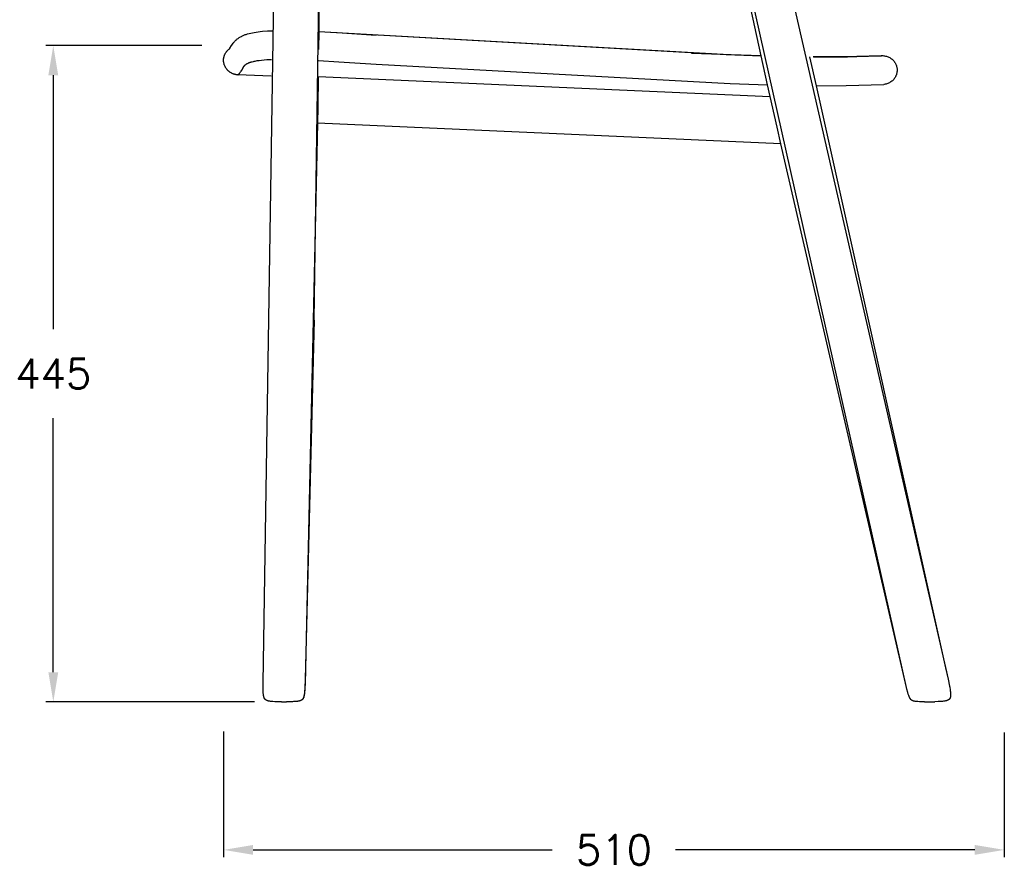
# Model space of a CAD drawing. Extents: x 27336 to 31322, y 10402 to 12001.
# Tile 6 of 12: x 28292 to 28957, y 10402 to 10976. Entities that reach past the tile are written whole.
import ezdxf

# ---------------------------------------------------------------- set-up
doc = ezdxf.new("R2010")
doc.units = 0
doc.header["$LTSCALE"] = 0.5
doc.layers.get('DEFPOINTS').update_dxf_attribs({"linetype": 'CONTINUOUS'})
doc.layers.add('Visible Lines', color=7, linetype='CONTINUOUS', true_color=0x000000)
doc.styles.get("Standard").update_dxf_attribs({"font": 'txt.shx', "bigfont": 'bigfont.shx'})
doc.dimstyles.new('STANDARD_ACAD', dxfattribs={"dimtxt": 0.18, "dimasz": 0.18, "dimexe": 0.18, "dimexo": 0.0625, "dimgap": 0.09, "dimtad": 0, "dimtih": 1, "dimtoh": 1, "dimdec": 4, "dimzin": 0, "dimdsep": 46, "dimtxsty": 'Standard', "dimcen": 0.09, "dimadec": 0, "dimazin": 0, "dimtfac": 1, "dimtdec": 4, "dimtofl": 0, "dimtmove": 0, "dimatfit": 3, "dimfxl": 1, "dimtolj": 1, "dimtzin": 0, "dimarcsym": 0})

# ---------------------------------------------------------------- blocks, each defined once
blk = doc.blocks.new('*D357')
at = {"layer": 'DEFPOINTS', "color": 0, "transparency": 16777216}
for p in [(28314.39, 10958.68), (28434.85, 10958.68), (28470.37, 10515.26)]:
    blk.add_point(p, dxfattribs=at)
at = {"layer": 'Visible Lines', "color": 0, "lineweight": -2, "transparency": 16777216}
for p, q in [((28414.85, 10958.68), (28309.39, 10958.68)), ((28314.39, 10938.68), (28314.39, 10766.97)), ((28314.39, 10535.26), (28314.39, 10706.97)), ((28450.37, 10515.26), (28309.39, 10515.26))]:
    blk.add_line(p, q, dxfattribs=at)
at = {"layer": 'Visible Lines', "color": 0, "transparency": 16777216}
for points in [[(28311.06, 10938.68), (28317.73, 10938.68), (28314.39, 10958.68)], [(28311.06, 10535.26), (28317.73, 10535.26), (28314.39, 10515.26)]]:
    blk.add_solid(points, dxfattribs=at)
at = {"layer": 'Visible Lines', "color": 0, "transparency": 16777216, "insert": (28314.39, 10736.97), "char_height": 20, "attachment_point": 5}
blk.add_mtext('\\A1;445', dxfattribs=at)
blk = doc.blocks.new('*D354')
at = {"layer": 'DEFPOINTS', "color": 0, "transparency": 16777216}
for p in [(28429.49, 10515.26), (28957.26, 10514.56), (28957.26, 10415.17)]:
    blk.add_point(p, dxfattribs=at)
at = {"layer": 'Visible Lines', "color": 0, "lineweight": -2, "transparency": 16777216}
for p, q in [((28429.49, 10495.26), (28429.49, 10410.17)), ((28957.26, 10494.56), (28957.26, 10410.17)), ((28449.49, 10415.17), (28651.71, 10415.17)), ((28937.26, 10415.17), (28735.04, 10415.17))]:
    blk.add_line(p, q, dxfattribs=at)
at = {"layer": 'Visible Lines', "color": 0, "transparency": 16777216}
for points in [[(28449.49, 10418.5), (28449.49, 10411.84), (28429.49, 10415.17)], [(28937.26, 10418.5), (28937.26, 10411.84), (28957.26, 10415.17)]]:
    blk.add_solid(points, dxfattribs=at)
at = {"layer": 'Visible Lines', "color": 0, "transparency": 16777216, "insert": (28693.37, 10415.17), "char_height": 20, "attachment_point": 5}
blk.add_mtext('\\A1;510', dxfattribs=at)

msp = doc.modelspace()

# ---------------------------------------------------------------- linework, layer by layer
at = {"layer": 'Visible Lines', "color": 0}
for p, q in [((28792.88, 10951.86), (28739.11, 11202.86)), ((28891.19, 10524.89), (28739.11, 11202.86)), ((28764.24, 11207.74), (28919.27, 10530.44)), ((28494.37, 11056.68), (28493.8, 10968.13)), ((28456.17, 10527.88), (28464.14, 11033.72)), ((28490.77, 10773.14), (28494.12, 11005.74)), ((28459.19, 10968.65), (28461.04, 10968.74)), ((28461.04, 10968.74), (28461.07, 10968.74)), ((28461.07, 10968.74), (28462.35, 10968.72)), ((28437.15, 10961.75), (28437.45, 10962.06)), ((28437.45, 10962.06), (28437.77, 10962.37)), ((28437.77, 10962.37), (28437.9, 10962.49)), ((28437.9, 10962.49), (28438.19, 10962.75)), ((28438.19, 10962.75), (28438.49, 10963)), ((28438.49, 10963), (28438.72, 10963.19)), ((28438.72, 10963.19), (28438.98, 10963.39)), ((28438.98, 10963.39), (28439.25, 10963.59)), ((28439.25, 10963.59), (28439.55, 10963.8)), ((28439.55, 10963.8), (28439.81, 10963.97)), ((28439.81, 10963.97), (28440.08, 10964.14)), ((28440.08, 10964.14), (28440.48, 10964.38)), ((28440.48, 10964.38), (28440.94, 10964.65)), ((28440.94, 10964.65), (28441.52, 10964.96)), ((28441.52, 10964.96), (28441.83, 10965.11)), ((28441.83, 10965.11), (28442.28, 10965.32)), ((28442.28, 10965.32), (28442.76, 10965.53)), ((28442.76, 10965.53), (28443.23, 10965.73)), ((28443.23, 10965.73), (28443.71, 10965.92)), ((28443.71, 10965.92), (28444.2, 10966.1)), ((28444.2, 10966.1), (28444.7, 10966.27)), ((28444.7, 10966.27), (28445.69, 10966.59)), ((28445.69, 10966.59), (28446.73, 10966.88)), ((28446.73, 10966.88), (28447.83, 10967.16)), ((28447.83, 10967.16), (28448.99, 10967.42)), ((28448.99, 10967.42), (28450.22, 10967.65)), ((28450.22, 10967.65), (28451.51, 10967.87)), ((28451.51, 10967.87), (28452.87, 10968.07)), ((28452.87, 10968.07), (28454.31, 10968.25)), ((28454.31, 10968.25), (28455.85, 10968.4)), ((28455.85, 10968.4), (28459.19, 10968.65)), ((28493.8, 10968.13), (28493.67, 10956.14)), ((28493.8, 10968.13), (28769.19, 10952.64)), ((28493.8, 10968.13), (28775.39, 10952.42)), ((28532.56, 10965.59), (28506.23, 10967.35)), ((28432.06, 10955.31), (28432.18, 10955.43)), ((28432.18, 10955.43), (28432.3, 10955.56)), ((28432.3, 10955.56), (28432.42, 10955.68)), ((28432.42, 10955.68), (28432.54, 10955.79)), ((28432.54, 10955.79), (28432.67, 10955.91)), ((28432.67, 10955.91), (28432.8, 10956.03)), ((28432.8, 10956.03), (28432.93, 10956.14)), ((28432.93, 10956.14), (28433.06, 10956.24)), ((28433.06, 10956.24), (28433.19, 10956.35)), ((28433.19, 10956.35), (28433.32, 10956.44)), ((28433.32, 10956.44), (28433.56, 10956.62)), ((28433.56, 10956.62), (28433.62, 10956.66)), ((28433.62, 10956.66), (28433.75, 10956.86)), ((28433.75, 10956.86), (28433.84, 10956.99)), ((28433.84, 10956.99), (28434.85, 10958.68)), ((28434.85, 10958.68), (28435.05, 10959.01)), ((28435.05, 10959.01), (28435.53, 10959.72)), ((28435.53, 10959.72), (28435.94, 10960.3)), ((28435.94, 10960.3), (28436.12, 10960.53)), ((28436.12, 10960.53), (28436.45, 10960.95)), ((28436.45, 10960.95), (28436.57, 10961.09)), ((28436.57, 10961.09), (28436.83, 10961.4)), ((28436.83, 10961.4), (28437.15, 10961.75)), ((28429.49, 10948.96), (28429.5, 10949.13)), ((28429.49, 10948.79), (28429.49, 10948.96)), ((28429.49, 10948.62), (28429.49, 10948.79)), ((28429.5, 10949.3), (28429.51, 10949.47)), ((28429.5, 10949.13), (28429.5, 10949.3)), ((28429.51, 10949.47), (28429.53, 10949.64)), ((28429.53, 10949.64), (28429.54, 10949.81)), ((28429.54, 10949.81), (28429.56, 10949.98)), ((28429.56, 10949.98), (28429.59, 10950.15)), ((28429.59, 10950.15), (28429.61, 10950.32)), ((28429.61, 10950.32), (28429.64, 10950.49)), ((28429.64, 10950.49), (28429.67, 10950.65)), ((28429.67, 10950.65), (28429.71, 10950.82)), ((28429.71, 10950.82), (28429.75, 10950.98)), ((28429.75, 10950.98), (28429.79, 10951.15)), ((28429.79, 10951.15), (28429.83, 10951.31)), ((28429.83, 10951.31), (28429.88, 10951.48)), ((28429.88, 10951.48), (28429.93, 10951.64)), ((28429.93, 10951.64), (28429.98, 10951.8)), ((28429.98, 10951.8), (28430.04, 10951.96)), ((28430.04, 10951.96), (28430.1, 10952.13)), ((28430.1, 10952.13), (28430.16, 10952.28)), ((28430.16, 10952.28), (28430.23, 10952.44)), ((28430.23, 10952.44), (28430.36, 10952.76)), ((28430.36, 10952.76), (28430.51, 10953.06)), ((28430.51, 10953.06), (28430.67, 10953.37)), ((28430.67, 10953.37), (28430.84, 10953.66)), ((28430.84, 10953.66), (28431.02, 10953.95)), ((28431.02, 10953.95), (28431.21, 10954.24)), ((28431.21, 10954.24), (28431.3, 10954.38)), ((28431.3, 10954.38), (28431.41, 10954.52)), ((28431.41, 10954.52), (28431.51, 10954.65)), ((28431.51, 10954.65), (28431.61, 10954.79)), ((28431.61, 10954.79), (28431.72, 10954.92)), ((28431.72, 10954.92), (28431.83, 10955.05)), ((28431.83, 10955.05), (28431.94, 10955.18)), ((28431.94, 10955.18), (28432.06, 10955.31)), ((28452.22, 10948.53), (28453.65, 10948.74)), ((28453.65, 10948.74), (28455.2, 10948.92)), ((28455.2, 10948.92), (28456.86, 10949.08)), ((28456.86, 10949.08), (28458.64, 10949.21)), ((28458.64, 10949.21), (28461.88, 10949.39)), ((28792.88, 10951.86), (28745.88, 10953.48)), ((28769.19, 10952.64), (28792.88, 10951.86)), ((28775.39, 10952.42), (28792.88, 10951.86)), ((28797.23, 10932.24), (28792.88, 10951.86)), ((28825.53, 10951.14), (28830.04, 10931.6)), ((28849.49, 10951.14), (28827.97, 10951.11)), ((28828.22, 10951.11), (28851.24, 10951.16)), ((28828.22, 10951.11), (28849.71, 10951.14)), ((28874.09, 10951.89), (28849.49, 10951.14)), ((28849.71, 10951.14), (28849.49, 10951.14)), ((28849.71, 10951.14), (28873.42, 10951.87)), ((28851.24, 10951.16), (28874.24, 10951.91)), ((28873.42, 10951.87), (28873.63, 10951.88)), ((28873.63, 10951.88), (28873.81, 10951.89)), ((28873.81, 10951.89), (28873.96, 10951.89)), ((28873.96, 10951.89), (28874.09, 10951.9)), ((28874.24, 10951.91), (28874.09, 10951.9)), ((28874.09, 10951.9), (28874.2, 10951.9)), ((28874.09, 10951.89), (28874.09, 10951.89)), ((28874.2, 10951.9), (28874.29, 10951.91)), ((28874.29, 10951.91), (28874.37, 10951.91)), ((28874.37, 10951.91), (28874.54, 10951.92)), ((28874.54, 10951.92), (28874.62, 10951.92)), ((28874.62, 10951.92), (28875.14, 10951.91)), ((28875.14, 10951.91), (28875.75, 10951.87)), ((28875.75, 10951.87), (28876.35, 10951.79)), ((28876.35, 10951.79), (28876.95, 10951.67)), ((28876.95, 10951.67), (28877.55, 10951.52)), ((28877.55, 10951.52), (28878.13, 10951.33)), ((28878.13, 10951.33), (28878.71, 10951.11)), ((28878.71, 10951.11), (28879.27, 10950.85)), ((28879.27, 10950.85), (28879.81, 10950.56)), ((28879.81, 10950.56), (28880.34, 10950.24)), ((28880.34, 10950.24), (28880.85, 10949.88)), ((28880.85, 10949.88), (28881.11, 10949.69)), ((28881.11, 10949.69), (28881.36, 10949.48)), ((28881.36, 10949.48), (28881.61, 10949.26)), ((28881.61, 10949.26), (28881.85, 10949.04)), ((28881.85, 10949.04), (28882.09, 10948.81)), ((28882.09, 10948.81), (28882.31, 10948.56)), ((28429.5, 10948.45), (28429.49, 10948.62)), ((28429.51, 10948.28), (28429.5, 10948.45)), ((28429.52, 10948.11), (28429.51, 10948.28)), ((28429.54, 10947.94), (28429.52, 10948.11)), ((28429.56, 10947.77), (28429.54, 10947.94)), ((28429.58, 10947.6), (28429.56, 10947.77)), ((28429.6, 10947.43), (28429.58, 10947.6)), ((28429.63, 10947.27), (28429.6, 10947.43)), ((28429.66, 10947.1), (28429.63, 10947.27)), ((28429.69, 10946.93), (28429.66, 10947.1)), ((28429.73, 10946.76), (28429.69, 10946.93)), ((28429.81, 10946.43), (28429.73, 10946.76)), ((28429.91, 10946.1), (28429.81, 10946.43)), ((28430.01, 10945.77), (28429.91, 10946.1)), ((28430.13, 10945.45), (28430.01, 10945.77)), ((28430.25, 10945.13), (28430.13, 10945.45)), ((28430.39, 10944.81), (28430.25, 10945.13)), ((28430.54, 10944.5), (28430.39, 10944.81)), ((28430.7, 10944.2), (28430.54, 10944.5)), ((28430.87, 10943.9), (28430.7, 10944.2)), ((28431.04, 10943.6), (28430.87, 10943.9)), ((28431.23, 10943.32), (28431.04, 10943.6)), ((28431.43, 10943.03), (28431.23, 10943.32)), ((28431.64, 10942.76), (28431.43, 10943.03)), ((28431.86, 10942.49), (28431.64, 10942.76)), ((28431.97, 10942.36), (28431.86, 10942.49)), ((28432.08, 10942.24), (28431.97, 10942.36)), ((28432.2, 10942.11), (28432.08, 10942.24)), ((28432.32, 10941.99), (28432.2, 10942.11)), ((28441.32, 10941.54), (28441.75, 10942.22)), ((28441.75, 10942.22), (28442.67, 10943.77)), ((28442.67, 10943.77), (28442.84, 10944.06)), ((28442.84, 10944.06), (28443.02, 10944.34)), ((28443.02, 10944.34), (28443.11, 10944.47)), ((28443.11, 10944.47), (28443.2, 10944.6)), ((28443.2, 10944.6), (28443.29, 10944.73)), ((28443.29, 10944.73), (28443.39, 10944.85)), ((28443.39, 10944.85), (28443.48, 10944.98)), ((28443.48, 10944.98), (28443.58, 10945.09)), ((28443.58, 10945.09), (28443.68, 10945.21)), ((28443.68, 10945.21), (28443.78, 10945.32)), ((28443.78, 10945.32), (28443.88, 10945.42)), ((28443.88, 10945.42), (28443.98, 10945.52)), ((28443.98, 10945.52), (28444.09, 10945.62)), ((28444.09, 10945.62), (28444.21, 10945.72)), ((28444.21, 10945.72), (28444.29, 10945.78)), ((28444.29, 10945.78), (28444.38, 10945.86)), ((28444.38, 10945.86), (28444.48, 10945.93)), ((28444.48, 10945.93), (28444.58, 10946)), ((28444.58, 10946), (28444.78, 10946.15)), ((28444.78, 10946.15), (28445.01, 10946.29)), ((28445.01, 10946.29), (28445.24, 10946.43)), ((28445.24, 10946.43), (28445.48, 10946.57)), ((28445.48, 10946.57), (28445.74, 10946.7)), ((28445.74, 10946.7), (28446.01, 10946.83)), ((28446.01, 10946.83), (28446.29, 10946.96)), ((28446.29, 10946.96), (28446.59, 10947.09)), ((28446.59, 10947.09), (28446.89, 10947.21)), ((28446.89, 10947.21), (28447.21, 10947.33)), ((28447.21, 10947.33), (28447.54, 10947.44)), ((28447.54, 10947.44), (28447.89, 10947.55)), ((28447.89, 10947.55), (28448.24, 10947.66)), ((28448.24, 10947.66), (28448.87, 10947.84)), ((28448.87, 10947.84), (28449.7, 10948.04)), ((28449.7, 10948.04), (28450.28, 10948.17)), ((28450.28, 10948.17), (28450.9, 10948.3)), ((28450.9, 10948.3), (28452.22, 10948.53)), ((28493.59, 10948.67), (28507.51, 10947.84)), ((28507.51, 10947.84), (28532.74, 10946.13)), ((28532.74, 10946.13), (28771.87, 10933.04)), ((28882.31, 10948.56), (28882.53, 10948.32)), ((28882.53, 10948.32), (28882.73, 10948.06)), ((28882.73, 10948.06), (28882.93, 10947.8)), ((28882.93, 10947.8), (28883.12, 10947.53)), ((28883.12, 10947.53), (28883.3, 10947.26)), ((28883.3, 10947.26), (28883.47, 10946.97)), ((28883.47, 10946.97), (28883.64, 10946.69)), ((28883.64, 10946.69), (28883.79, 10946.39)), ((28883.79, 10946.39), (28883.93, 10946.1)), ((28883.93, 10946.1), (28884.06, 10945.8)), ((28884.06, 10945.8), (28884.18, 10945.49)), ((28884.18, 10945.49), (28884.29, 10945.18)), ((28884.29, 10945.18), (28884.39, 10944.87)), ((28884.39, 10944.87), (28884.48, 10944.55)), ((28884.48, 10944.55), (28884.55, 10944.23)), ((28884.55, 10944.23), (28884.62, 10943.91)), ((28884.62, 10943.91), (28884.68, 10943.58)), ((28884.68, 10943.58), (28884.72, 10943.26)), ((28884.72, 10943.26), (28884.75, 10942.93)), ((28884.75, 10942.93), (28884.77, 10942.6)), ((28884.77, 10942.6), (28884.78, 10942.27)), ((28884.78, 10942.27), (28884.78, 10941.94)), ((28432.44, 10941.86), (28432.32, 10941.99)), ((28432.56, 10941.74), (28432.44, 10941.86)), ((28432.79, 10941.53), (28432.56, 10941.74)), ((28433.03, 10941.33), (28432.79, 10941.53)), ((28433.27, 10941.13), (28433.03, 10941.33)), ((28433.52, 10940.94), (28433.27, 10941.13)), ((28433.77, 10940.76), (28433.52, 10940.94)), ((28434.03, 10940.59), (28433.77, 10940.76)), ((28434.29, 10940.42), (28434.03, 10940.59)), ((28434.56, 10940.27), (28434.29, 10940.42)), ((28434.84, 10940.12), (28434.56, 10940.27)), ((28435.11, 10939.98), (28434.84, 10940.12)), ((28435.4, 10939.85), (28435.11, 10939.98)), ((28435.68, 10939.73), (28435.4, 10939.85)), ((28435.97, 10939.61), (28435.68, 10939.73)), ((28436.26, 10939.51), (28435.97, 10939.61)), ((28436.55, 10939.41), (28436.26, 10939.51)), ((28436.85, 10939.32), (28436.55, 10939.41)), ((28437.15, 10939.24), (28436.85, 10939.32)), ((28437.45, 10939.17), (28437.15, 10939.24)), ((28437.75, 10939.11), (28437.45, 10939.17)), ((28438.05, 10939.06), (28437.75, 10939.11)), ((28438.35, 10939.02), (28438.05, 10939.06)), ((28438.65, 10938.99), (28438.35, 10939.02)), ((28438.88, 10938.97), (28438.65, 10938.99)), ((28439.11, 10938.96), (28438.88, 10938.97)), ((28439.11, 10938.96), (28439.11, 10938.96)), ((28439.11, 10938.96), (28439.11, 10938.96)), ((28439.11, 10938.96), (28439.11, 10938.96)), ((28439.11, 10938.96), (28439.11, 10938.96)), ((28439.11, 10938.96), (28439.11, 10938.96)), ((28439.11, 10938.96), (28439.11, 10938.96)), ((28439.11, 10938.96), (28439.11, 10938.96)), ((28439.11, 10938.96), (28439.11, 10938.96)), ((28439.11, 10938.96), (28439.11, 10938.96)), ((28439.11, 10938.96), (28439.11, 10938.96)), ((28439.11, 10938.96), (28439.11, 10938.96)), ((28439.11, 10938.96), (28439.12, 10938.96)), ((28461.62, 10937.98), (28439.11, 10938.96)), ((28439.11, 10938.96), (28439.11, 10938.96)), ((28439.12, 10938.96), (28439.15, 10938.98)), ((28439.15, 10938.98), (28439.17, 10938.99)), ((28439.17, 10938.99), (28439.21, 10939.02)), ((28439.21, 10939.02), (28439.25, 10939.04)), ((28439.25, 10939.04), (28439.3, 10939.08)), ((28439.3, 10939.08), (28439.35, 10939.11)), ((28439.35, 10939.11), (28439.41, 10939.16)), ((28439.41, 10939.16), (28439.47, 10939.21)), ((28439.47, 10939.21), (28439.55, 10939.28)), ((28439.55, 10939.28), (28439.61, 10939.32)), ((28439.61, 10939.32), (28439.68, 10939.39)), ((28439.68, 10939.39), (28439.76, 10939.47)), ((28439.76, 10939.47), (28439.84, 10939.55)), ((28439.84, 10939.55), (28439.92, 10939.63)), ((28439.92, 10939.63), (28440, 10939.73)), ((28440, 10939.73), (28440.17, 10939.92)), ((28440.17, 10939.92), (28440.35, 10940.14)), ((28440.35, 10940.14), (28440.53, 10940.38)), ((28440.53, 10940.38), (28440.72, 10940.64)), ((28440.72, 10940.64), (28440.91, 10940.92)), ((28440.91, 10940.92), (28441.32, 10941.54)), ((28493.47, 10937.76), (28493.21, 10917.25)), ((28493.47, 10937.76), (28799.01, 10924.25)), ((28882.06, 10935.42), (28881.61, 10935)), ((28882.28, 10935.66), (28882.06, 10935.42)), ((28882.5, 10935.91), (28882.28, 10935.66)), ((28882.71, 10936.16), (28882.5, 10935.91)), ((28882.91, 10936.42), (28882.71, 10936.16)), ((28883.1, 10936.69), (28882.91, 10936.42)), ((28883.28, 10936.97), (28883.1, 10936.69)), ((28883.45, 10937.25), (28883.28, 10936.97)), ((28883.62, 10937.53), (28883.45, 10937.25)), ((28883.77, 10937.82), (28883.62, 10937.53)), ((28883.91, 10938.12), (28883.77, 10937.82)), ((28884.04, 10938.42), (28883.91, 10938.12)), ((28884.16, 10938.73), (28884.04, 10938.42)), ((28884.28, 10939.04), (28884.16, 10938.73)), ((28884.38, 10939.35), (28884.28, 10939.04)), ((28884.47, 10939.67), (28884.38, 10939.35)), ((28884.54, 10939.99), (28884.47, 10939.67)), ((28884.61, 10940.31), (28884.54, 10939.99)), ((28884.67, 10940.63), (28884.61, 10940.31)), ((28884.71, 10940.96), (28884.67, 10940.63)), ((28884.75, 10941.29), (28884.71, 10940.96)), ((28884.77, 10941.61), (28884.75, 10941.29)), ((28884.78, 10941.94), (28884.77, 10941.61)), ((28771.87, 10933.04), (28797.23, 10932.24)), ((28796.54, 10935.37), (28796.54, 10935.37)), ((28797.23, 10932.24), (28797.23, 10932.24)), ((28803.63, 10903.53), (28797.23, 10932.24)), ((28830.04, 10931.6), (28850.29, 10931.65)), ((28830.04, 10931.6), (28833.55, 10916.38)), ((28850.29, 10931.65), (28875.73, 10932.44)), ((28876.13, 10932.49), (28875.72, 10932.45)), ((28875.73, 10932.44), (28875.72, 10932.44)), ((28875.72, 10932.44), (28875.72, 10932.44)), ((28876.73, 10932.59), (28876.13, 10932.49)), ((28877.32, 10932.72), (28876.73, 10932.59)), ((28877.91, 10932.89), (28877.32, 10932.72)), ((28878.48, 10933.09), (28877.91, 10932.89)), ((28879.05, 10933.33), (28878.48, 10933.09)), ((28879.6, 10933.6), (28879.05, 10933.33)), ((28880.14, 10933.9), (28879.6, 10933.6)), ((28880.65, 10934.23), (28880.14, 10933.9)), ((28881.15, 10934.6), (28880.65, 10934.23)), ((28881.61, 10935), (28881.15, 10934.6)), ((28493.21, 10917.25), (28493.06, 10906.25)), ((28833.55, 10916.38), (28917.61, 10538.17)), ((28493.06, 10906.25), (28484.58, 10527.44)), ((28806.12, 10892.41), (28493.06, 10906.25)), ((28803.63, 10903.53), (28803.63, 10903.53)), ((28806.12, 10892.41), (28803.63, 10903.53)), ((28891.19, 10524.89), (28806.12, 10892.41)), ((28490.77, 10773.11), (28484.67, 10530.61)), ((28490.77, 10773.11), (28490.77, 10773.14)), ((28917.61, 10538.15), (28919.27, 10530.43)), ((28919.27, 10530.44), (28920.22, 10525.76)), ((28456.23, 10527.87), (28456.17, 10527.88)), ((28456.2, 10523.72), (28456.17, 10527.88)), ((28456.17, 10527.88), (28456.17, 10527.88)), ((28456.17, 10527.88), (28456.17, 10527.88)), ((28456.17, 10527.88), (28456.17, 10527.88)), ((28456.27, 10521.98), (28456.2, 10523.72)), ((28484.39, 10523.1), (28484.28, 10521.75)), ((28484.39, 10523.94), (28484.31, 10522.73)), ((28484.52, 10527.46), (28484.39, 10523.94)), ((28484.49, 10524.91), (28484.39, 10523.1)), ((28484.58, 10527.44), (28484.49, 10524.91)), ((28484.52, 10527.46), (28484.57, 10527.45)), ((28484.57, 10527.45), (28484.58, 10527.44)), ((28891.43, 10523.89), (28891.19, 10524.89)), ((28892.06, 10521.46), (28891.43, 10523.89)), ((28920.22, 10525.76), (28920.36, 10525.03)), ((28920.36, 10525.03), (28920.63, 10523.34)), ((28920.63, 10523.34), (28920.73, 10522.69)), ((28456.36, 10520.89), (28456.27, 10521.98)), ((28456.4, 10520.5), (28456.36, 10520.89)), ((28456.44, 10520.1), (28456.4, 10520.5)), ((28456.5, 10519.7), (28456.44, 10520.1)), ((28456.57, 10519.31), (28456.5, 10519.7)), ((28456.63, 10519.02), (28456.57, 10519.31)), ((28456.67, 10518.87), (28456.63, 10519.02)), ((28456.7, 10518.72), (28456.67, 10518.87)), ((28456.77, 10518.49), (28456.7, 10518.72)), ((28456.81, 10518.37), (28456.77, 10518.49)), ((28456.85, 10518.26), (28456.81, 10518.37)), ((28456.89, 10518.14), (28456.85, 10518.26)), ((28456.93, 10518.03), (28456.89, 10518.14)), ((28456.98, 10517.91), (28456.93, 10518.03)), ((28457.03, 10517.8), (28456.98, 10517.91)), ((28457.07, 10517.71), (28457.03, 10517.8)), ((28457.12, 10517.61), (28457.07, 10517.71)), ((28457.17, 10517.52), (28457.12, 10517.61)), ((28457.22, 10517.43), (28457.17, 10517.52)), ((28457.27, 10517.35), (28457.22, 10517.43)), ((28457.32, 10517.27), (28457.27, 10517.35)), ((28457.38, 10517.2), (28457.32, 10517.27)), ((28457.43, 10517.12), (28457.38, 10517.2)), ((28457.49, 10517.05), (28457.43, 10517.12)), ((28457.55, 10516.97), (28457.49, 10517.05)), ((28457.62, 10516.9), (28457.55, 10516.97)), ((28457.68, 10516.83), (28457.62, 10516.9)), ((28457.75, 10516.77), (28457.68, 10516.83)), ((28457.82, 10516.7), (28457.75, 10516.77)), ((28457.89, 10516.64), (28457.82, 10516.7)), ((28457.97, 10516.58), (28457.89, 10516.64)), ((28458.04, 10516.53), (28457.97, 10516.58)), ((28458.12, 10516.47), (28458.04, 10516.53)), ((28458.2, 10516.42), (28458.12, 10516.47)), ((28458.28, 10516.37), (28458.2, 10516.42)), ((28458.37, 10516.31), (28458.28, 10516.37)), ((28458.46, 10516.26), (28458.37, 10516.31)), ((28458.55, 10516.22), (28458.46, 10516.26)), ((28458.65, 10516.17), (28458.55, 10516.22)), ((28458.76, 10516.12), (28458.65, 10516.17)), ((28458.87, 10516.07), (28458.76, 10516.12)), ((28481.68, 10516.11), (28481.61, 10516.08)), ((28481.79, 10516.14), (28481.68, 10516.09)), ((28481.76, 10516.14), (28481.68, 10516.11)), ((28481.83, 10516.17), (28481.76, 10516.14)), ((28481.88, 10516.18), (28481.79, 10516.14)), ((28481.9, 10516.21), (28481.83, 10516.17)), ((28481.97, 10516.23), (28481.88, 10516.18)), ((28481.96, 10516.24), (28481.9, 10516.21)), ((28482.03, 10516.28), (28481.96, 10516.24)), ((28482.06, 10516.28), (28481.97, 10516.23)), ((28482.09, 10516.32), (28482.03, 10516.28)), ((28482.15, 10516.33), (28482.06, 10516.28)), ((28482.16, 10516.35), (28482.09, 10516.32)), ((28482.23, 10516.38), (28482.15, 10516.33)), ((28482.22, 10516.39), (28482.16, 10516.35)), ((28482.28, 10516.43), (28482.22, 10516.39)), ((28482.31, 10516.43), (28482.23, 10516.38)), ((28482.34, 10516.47), (28482.28, 10516.43)), ((28482.39, 10516.48), (28482.31, 10516.43)), ((28482.39, 10516.51), (28482.34, 10516.47)), ((28482.45, 10516.56), (28482.39, 10516.51)), ((28482.46, 10516.54), (28482.39, 10516.48)), ((28482.5, 10516.6), (28482.45, 10516.56)), ((28482.54, 10516.59), (28482.46, 10516.54)), ((28482.55, 10516.64), (28482.5, 10516.6)), ((28482.61, 10516.65), (28482.54, 10516.59)), ((28482.61, 10516.69), (28482.55, 10516.64)), ((28482.66, 10516.73), (28482.61, 10516.69)), ((28482.68, 10516.71), (28482.61, 10516.65)), ((28482.71, 10516.78), (28482.66, 10516.73)), ((28482.74, 10516.78), (28482.68, 10516.71)), ((28482.75, 10516.83), (28482.71, 10516.78)), ((28482.81, 10516.85), (28482.74, 10516.78)), ((28482.8, 10516.88), (28482.75, 10516.83)), ((28482.85, 10516.93), (28482.8, 10516.88)), ((28482.87, 10516.91), (28482.81, 10516.85)), ((28482.89, 10516.98), (28482.85, 10516.93)), ((28482.94, 10516.98), (28482.87, 10516.91)), ((28482.94, 10517.03), (28482.89, 10516.98)), ((28482.98, 10517.09), (28482.94, 10517.03)), ((28483, 10517.05), (28482.94, 10516.98)), ((28483.02, 10517.14), (28482.98, 10517.09)), ((28483.05, 10517.13), (28483, 10517.05)), ((28483.06, 10517.2), (28483.02, 10517.14)), ((28483.11, 10517.2), (28483.05, 10517.13)), ((28483.11, 10517.26), (28483.06, 10517.2)), ((28483.15, 10517.32), (28483.11, 10517.26)), ((28483.16, 10517.28), (28483.11, 10517.2)), ((28483.18, 10517.38), (28483.15, 10517.32)), ((28483.21, 10517.36), (28483.16, 10517.28)), ((28483.22, 10517.44), (28483.18, 10517.38)), ((28483.27, 10517.44), (28483.21, 10517.36)), ((28483.26, 10517.51), (28483.22, 10517.44)), ((28483.3, 10517.58), (28483.26, 10517.51)), ((28483.32, 10517.53), (28483.27, 10517.44)), ((28483.33, 10517.64), (28483.3, 10517.58)), ((28483.36, 10517.62), (28483.32, 10517.53)), ((28483.37, 10517.72), (28483.33, 10517.64)), ((28483.41, 10517.71), (28483.36, 10517.62)), ((28483.4, 10517.79), (28483.37, 10517.72)), ((28483.44, 10517.86), (28483.4, 10517.79)), ((28483.46, 10517.82), (28483.41, 10517.71)), ((28483.5, 10518.02), (28483.44, 10517.86)), ((28483.51, 10517.93), (28483.46, 10517.82)), ((28483.57, 10518.18), (28483.5, 10518.02)), ((28483.56, 10518.04), (28483.51, 10517.93)), ((28483.6, 10518.15), (28483.56, 10518.04)), ((28483.63, 10518.36), (28483.57, 10518.18)), ((28483.64, 10518.26), (28483.6, 10518.15)), ((28483.69, 10518.54), (28483.63, 10518.36)), ((28483.68, 10518.38), (28483.64, 10518.26)), ((28483.75, 10518.6), (28483.68, 10518.38)), ((28483.75, 10518.74), (28483.69, 10518.54)), ((28483.8, 10518.95), (28483.75, 10518.74)), ((28483.79, 10518.74), (28483.75, 10518.6)), ((28483.83, 10518.89), (28483.79, 10518.74)), ((28483.86, 10519.18), (28483.8, 10518.95)), ((28483.9, 10519.17), (28483.83, 10518.89)), ((28483.91, 10519.42), (28483.86, 10519.18)), ((28483.98, 10519.55), (28483.9, 10519.17)), ((28483.96, 10519.68), (28483.91, 10519.42)), ((28484.01, 10519.96), (28483.96, 10519.68)), ((28484.05, 10519.93), (28483.98, 10519.55)), ((28484.06, 10520.26), (28484.01, 10519.96)), ((28484.11, 10520.32), (28484.05, 10519.93)), ((28484.15, 10520.94), (28484.06, 10520.26)), ((28484.16, 10520.7), (28484.11, 10520.32)), ((28484.23, 10521.75), (28484.15, 10520.94)), ((28484.28, 10521.75), (28484.16, 10520.7)), ((28484.31, 10522.73), (28484.23, 10521.75)), ((28892.37, 10520.39), (28892.06, 10521.46)), ((28892.63, 10519.56), (28892.37, 10520.39)), ((28892.74, 10519.26), (28892.63, 10519.56)), ((28892.85, 10518.95), (28892.74, 10519.26)), ((28892.97, 10518.65), (28892.85, 10518.95)), ((28893.1, 10518.35), (28892.97, 10518.65)), ((28893.2, 10518.13), (28893.1, 10518.35)), ((28893.31, 10517.9), (28893.2, 10518.13)), ((28893.41, 10517.72), (28893.31, 10517.9)), ((28893.51, 10517.54), (28893.41, 10517.72)), ((28893.57, 10517.46), (28893.51, 10517.54)), ((28893.62, 10517.37), (28893.57, 10517.46)), ((28893.68, 10517.28), (28893.62, 10517.37)), ((28893.74, 10517.2), (28893.68, 10517.28)), ((28893.79, 10517.13), (28893.74, 10517.2)), ((28893.84, 10517.06), (28893.79, 10517.13)), ((28893.9, 10516.99), (28893.84, 10517.06)), ((28893.96, 10516.92), (28893.9, 10516.99)), ((28894.01, 10516.86), (28893.96, 10516.92)), ((28894.07, 10516.8), (28894.01, 10516.86)), ((28894.12, 10516.74), (28894.07, 10516.8)), ((28894.18, 10516.68), (28894.12, 10516.74)), ((28894.24, 10516.62), (28894.18, 10516.68)), ((28894.3, 10516.57), (28894.24, 10516.62)), ((28894.37, 10516.51), (28894.3, 10516.57)), ((28894.43, 10516.46), (28894.37, 10516.51)), ((28894.5, 10516.41), (28894.43, 10516.46)), ((28894.56, 10516.36), (28894.5, 10516.41)), ((28894.63, 10516.31), (28894.56, 10516.36)), ((28894.7, 10516.27), (28894.63, 10516.31)), ((28894.77, 10516.23), (28894.7, 10516.27)), ((28894.84, 10516.18), (28894.77, 10516.23)), ((28894.91, 10516.14), (28894.84, 10516.18)), ((28894.99, 10516.1), (28894.91, 10516.14)), ((28895.07, 10516.06), (28894.99, 10516.1)), ((28918.66, 10516.13), (28918.53, 10516.09)), ((28918.79, 10516.19), (28918.66, 10516.13)), ((28918.92, 10516.24), (28918.79, 10516.19)), ((28919.05, 10516.3), (28918.92, 10516.24)), ((28919.18, 10516.36), (28919.05, 10516.3)), ((28919.28, 10516.41), (28919.18, 10516.36)), ((28919.38, 10516.47), (28919.28, 10516.41)), ((28919.48, 10516.53), (28919.38, 10516.47)), ((28919.58, 10516.59), (28919.48, 10516.53)), ((28919.66, 10516.65), (28919.58, 10516.59)), ((28919.75, 10516.72), (28919.66, 10516.65)), ((28919.79, 10516.75), (28919.75, 10516.72)), ((28919.83, 10516.78), (28919.79, 10516.75)), ((28919.87, 10516.82), (28919.83, 10516.78)), ((28919.91, 10516.85), (28919.87, 10516.82)), ((28919.95, 10516.88), (28919.91, 10516.85)), ((28919.98, 10516.92), (28919.95, 10516.88)), ((28920.02, 10516.96), (28919.98, 10516.92)), ((28920.06, 10517), (28920.02, 10516.96)), ((28920.09, 10517.03), (28920.06, 10517)), ((28920.13, 10517.07), (28920.09, 10517.03)), ((28920.16, 10517.11), (28920.13, 10517.07)), ((28920.19, 10517.15), (28920.16, 10517.11)), ((28920.23, 10517.19), (28920.19, 10517.15)), ((28920.26, 10517.24), (28920.23, 10517.19)), ((28920.29, 10517.28), (28920.26, 10517.24)), ((28920.32, 10517.32), (28920.29, 10517.28)), ((28920.35, 10517.37), (28920.32, 10517.32)), ((28920.38, 10517.41), (28920.35, 10517.37)), ((28920.4, 10517.45), (28920.38, 10517.41)), ((28920.43, 10517.5), (28920.4, 10517.45)), ((28920.46, 10517.54), (28920.43, 10517.5)), ((28920.48, 10517.59), (28920.46, 10517.54)), ((28920.51, 10517.64), (28920.48, 10517.59)), ((28920.53, 10517.68), (28920.51, 10517.64)), ((28920.57, 10517.78), (28920.53, 10517.68)), ((28920.61, 10517.88), (28920.57, 10517.78)), ((28920.65, 10517.98), (28920.61, 10517.88)), ((28920.69, 10518.09), (28920.65, 10517.98)), ((28920.73, 10518.2), (28920.69, 10518.09)), ((28920.73, 10522.69), (28920.81, 10522.03)), ((28920.76, 10518.32), (28920.73, 10518.2)), ((28920.79, 10518.45), (28920.76, 10518.32)), ((28920.82, 10518.59), (28920.79, 10518.45)), ((28920.81, 10522.03), (28920.86, 10521.51)), ((28920.85, 10518.73), (28920.82, 10518.59)), ((28920.87, 10518.87), (28920.85, 10518.73)), ((28920.86, 10521.51), (28920.9, 10520.99)), ((28920.89, 10519.01), (28920.87, 10518.87)), ((28920.9, 10519.15), (28920.89, 10519.01)), ((28920.9, 10520.99), (28920.93, 10520.6)), ((28920.91, 10519.29), (28920.9, 10519.15)), ((28920.92, 10519.43), (28920.91, 10519.29)), ((28920.93, 10519.62), (28920.92, 10519.43)), ((28920.93, 10520.6), (28920.94, 10520.21)), ((28920.94, 10519.81), (28920.93, 10519.62)), ((28920.94, 10520.21), (28920.94, 10519.81)), ((28458.98, 10516.03), (28458.87, 10516.07)), ((28459.1, 10515.99), (28458.98, 10516.03)), ((28459.22, 10515.95), (28459.1, 10515.99)), ((28459.33, 10515.91), (28459.22, 10515.95)), ((28459.57, 10515.84), (28459.33, 10515.91)), ((28459.73, 10515.8), (28459.57, 10515.84)), ((28459.89, 10515.76), (28459.73, 10515.8)), ((28460.21, 10515.7), (28459.89, 10515.76)), ((28460.54, 10515.64), (28460.21, 10515.7)), ((28460.87, 10515.59), (28460.54, 10515.64)), ((28461.3, 10515.53), (28460.87, 10515.59)), ((28461.73, 10515.48), (28461.3, 10515.53)), ((28462.82, 10515.39), (28461.73, 10515.48)), ((28464.22, 10515.32), (28462.82, 10515.39)), ((28468.72, 10515.26), (28464.22, 10515.32)), ((28468.72, 10515.26), (28472.03, 10515.26)), ((28475.53, 10515.29), (28472.03, 10515.26)), ((28472.67, 10515.26), (28472.06, 10515.26)), ((28476.38, 10515.32), (28472.67, 10515.26)), ((28476.73, 10515.34), (28475.53, 10515.29)), ((28477.74, 10515.39), (28476.38, 10515.32)), ((28477.71, 10515.39), (28476.73, 10515.34)), ((28478.52, 10515.45), (28477.71, 10515.39)), ((28478.79, 10515.47), (28477.74, 10515.39)), ((28479.2, 10515.52), (28478.52, 10515.45)), ((28479.17, 10515.51), (28478.79, 10515.47)), ((28479.56, 10515.56), (28479.17, 10515.51)), ((28479.51, 10515.56), (28479.2, 10515.52)), ((28479.79, 10515.6), (28479.51, 10515.56)), ((28479.94, 10515.62), (28479.56, 10515.56)), ((28480.05, 10515.65), (28479.79, 10515.6)), ((28480.32, 10515.69), (28479.94, 10515.62)), ((28480.29, 10515.69), (28480.05, 10515.65)), ((28480.51, 10515.74), (28480.29, 10515.69)), ((28480.61, 10515.75), (28480.32, 10515.69)), ((28480.73, 10515.79), (28480.51, 10515.74)), ((28480.75, 10515.79), (28480.61, 10515.75)), ((28480.92, 10515.84), (28480.73, 10515.79)), ((28480.89, 10515.82), (28480.75, 10515.79)), ((28481.12, 10515.89), (28480.89, 10515.82)), ((28481.11, 10515.9), (28480.92, 10515.84)), ((28481.29, 10515.95), (28481.11, 10515.9)), ((28481.24, 10515.92), (28481.12, 10515.89)), ((28481.35, 10515.96), (28481.24, 10515.92)), ((28481.45, 10516.01), (28481.29, 10515.95)), ((28481.46, 10516), (28481.35, 10515.96)), ((28481.61, 10516.08), (28481.45, 10516.01)), ((28481.57, 10516.05), (28481.46, 10516)), ((28481.68, 10516.09), (28481.57, 10516.05)), ((28895.15, 10516.03), (28895.07, 10516.06)), ((28895.23, 10515.99), (28895.15, 10516.03)), ((28895.31, 10515.96), (28895.23, 10515.99)), ((28895.41, 10515.92), (28895.31, 10515.96)), ((28895.5, 10515.88), (28895.41, 10515.92)), ((28895.6, 10515.85), (28895.5, 10515.88)), ((28895.7, 10515.82), (28895.6, 10515.85)), ((28895.9, 10515.76), (28895.7, 10515.82)), ((28896.1, 10515.7), (28895.9, 10515.76)), ((28896.34, 10515.65), (28896.1, 10515.7)), ((28896.58, 10515.6), (28896.34, 10515.65)), ((28896.9, 10515.55), (28896.58, 10515.6)), ((28897.22, 10515.5), (28896.9, 10515.55)), ((28897.54, 10515.46), (28897.22, 10515.5)), ((28897.86, 10515.43), (28897.54, 10515.46)), ((28898.73, 10515.36), (28897.86, 10515.43)), ((28899.84, 10515.31), (28898.73, 10515.36)), ((28900.58, 10515.28), (28899.84, 10515.31)), ((28903.34, 10515.26), (28900.58, 10515.28)), ((28903.34, 10515.26), (28910.24, 10515.28)), ((28912.53, 10515.34), (28910.24, 10515.28)), ((28914.24, 10515.42), (28912.53, 10515.34)), ((28914.9, 10515.47), (28914.24, 10515.42)), ((28915.55, 10515.53), (28914.9, 10515.47)), ((28916.08, 10515.58), (28915.55, 10515.53)), ((28916.6, 10515.65), (28916.08, 10515.58)), ((28917.02, 10515.72), (28916.6, 10515.65)), ((28917.44, 10515.8), (28917.02, 10515.72)), ((28917.78, 10515.87), (28917.44, 10515.8)), ((28917.96, 10515.92), (28917.78, 10515.87)), ((28918.13, 10515.96), (28917.96, 10515.92)), ((28918.26, 10516), (28918.13, 10515.96)), ((28918.39, 10516.04), (28918.26, 10516)), ((28918.53, 10516.09), (28918.39, 10516.04))]:
    msp.add_line(p, q, dxfattribs=at)

# ---------------------------------------------------------------- dimensions: what is measured, and where the dimension line sits
dim = msp.add_linear_dim(base=(28314.39, 10958.68), p1=(28470.37, 10515.26), p2=(28434.85, 10958.68), angle=90, text='445', dimstyle='STANDARD_ACAD', override={"dimtxt": 20, "dimasz": 20, "dimexe": 5, "dimexo": 20, "dimgap": 20, "dimdec": 0, "dimtdec": 0, "dimtmove": 2}, dxfattribs=at)
dim.commit()
dim.dimension.update_dxf_attribs({"geometry": '*D357', "text_midpoint": (28314.39, 10736.97)})
dim = msp.add_linear_dim(base=(28957.26, 10415.17), p1=(28429.49, 10515.26), p2=(28957.26, 10514.56), text='510', dimstyle='STANDARD_ACAD', override={"dimtxt": 20, "dimasz": 20, "dimexe": 5, "dimexo": 20, "dimgap": 20, "dimdec": 0, "dimtdec": 0, "dimtmove": 2}, dxfattribs=at)
dim.commit()
dim.dimension.update_dxf_attribs({"geometry": '*D354', "text_midpoint": (28693.37, 10415.17)})

doc.saveas('drawing.dxf')
